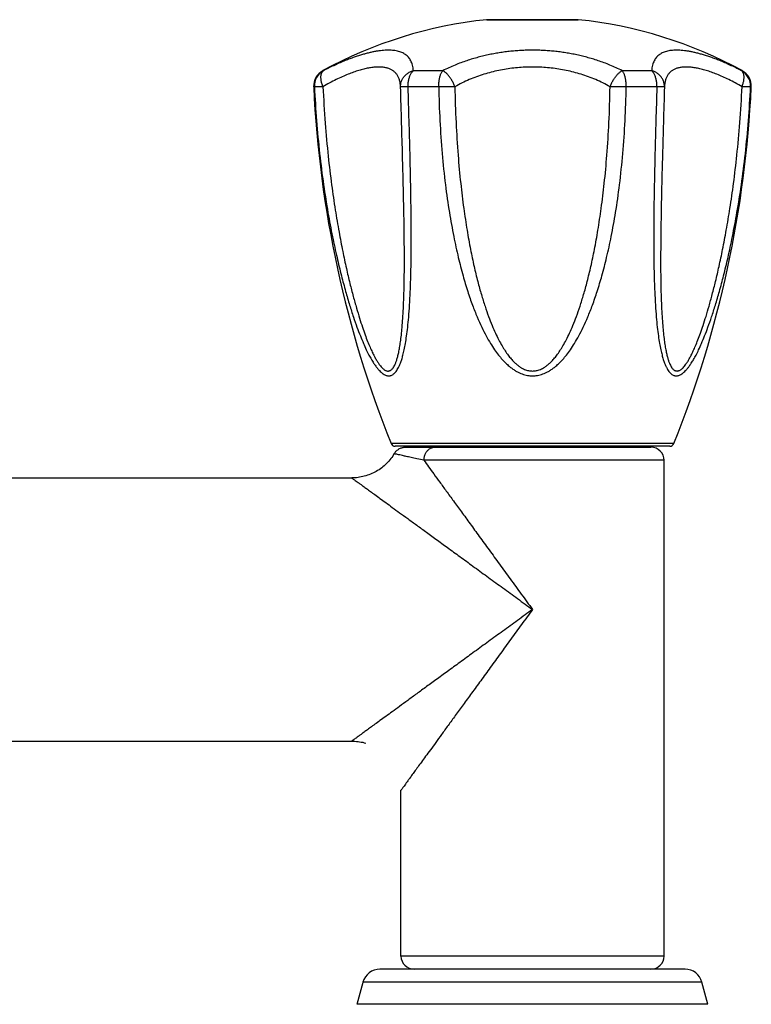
# Model space of a CAD drawing. Header units: millimetres. Extents: x 2891 to 3779, y -1122 to -295.
# Tile 10 of 14: x 3010 to 3093, y -601 to -488. Entities that reach past the tile are written whole.
import ezdxf

# ---------------------------------------------------------------- set-up
doc = ezdxf.new("R2010")
doc.units = ezdxf.units.MM
doc.header["$LTSCALE"] = 30.734
doc.layers.get('0').update_dxf_attribs({"linetype": 'CONTINUOUS'})

msp = doc.modelspace()

# ---------------------------------------------------------------- linework, layer by layer
at = {"color": 9, "linetype": 'CONTINUOUS'}
for p, q in [((3073.69, -488.32), (3063.24, -488.32)), ((3044.64, -494.13), (3044.56, -494.13)), ((3058.23, -494.13), (3054.88, -494.13)), ((3082.06, -494.13), (3078.7, -494.13)), ((3092.37, -494.13), (3092.29, -494.13)), ((3043.6, -495.98), (3043.52, -495.98)), ((3057.78, -495.98), (3054.28, -495.98)), ((3082.65, -495.98), (3079.15, -495.98)), ((3093.41, -495.98), (3093.33, -495.98)), ((3084.59, -536.63), (3052.34, -536.63)), ((3083.47, -538.54), (3056.09, -538.54)), ((3083.47, -595.04), (3053.47, -595.04)), ((3087.79, -598.03), (3049.14, -598.03))]:
    msp.add_line(p, q, dxfattribs=at)
at = {"color": 7, "linetype": 'CONTINUOUS'}
for p, q in [((3063.27, -488.32), (3073.67, -488.32)), ((3084.13, -536.94), (3052.8, -536.94)), ((3053.99, -537.04), (3081.97, -537.04)), ((3055.97, -537.04), (3055.97, -536.94)), ((3080.97, -537.04), (3080.97, -536.94)), ((3083.47, -595.04), (3083.47, -538.54)), ((3007.51, -540.54), (3047.87, -540.54)), ((2936.07, -570.54), (3047.87, -570.54)), ((3049.11, -570.68), (3049.19, -570.7)), ((3053.47, -595.04), (3053.47, -576.14)), ((3085.86, -596.54), (3051.07, -596.54)), ((3048.47, -600.54), (3049.14, -598.03)), ((3088.47, -600.54), (3087.79, -598.03)), ((3088.47, -600.54), (3048.47, -600.54))]:
    msp.add_line(p, q, dxfattribs=at)
for points in [[(3052.69, -537.78), (3052.74, -537.71), (3052.79, -537.64), (3052.84, -537.57), (3052.9, -537.51), (3052.96, -537.45), (3053.03, -537.39), (3053.1, -537.34), (3053.17, -537.29), (3053.24, -537.24), (3053.32, -537.2), (3053.4, -537.16), (3053.48, -537.13), (3053.56, -537.11), (3053.64, -537.08), (3053.73, -537.07), (3053.81, -537.05), (3053.9, -537.05), (3053.99, -537.04)], [(3052.69, -537.78), (3052.63, -537.89), (3052.53, -538.05), (3052.42, -538.2), (3052.31, -538.35), (3052.2, -538.49), (3052.08, -538.64), (3051.95, -538.77), (3051.82, -538.9), (3051.69, -539.03), (3051.55, -539.16), (3051.41, -539.28), (3051.27, -539.39), (3051.12, -539.5), (3050.97, -539.61), (3050.81, -539.71), (3050.65, -539.8), (3050.49, -539.89), (3050.33, -539.97), (3050.16, -540.05), (3049.99, -540.12), (3049.82, -540.19), (3049.65, -540.25), (3049.47, -540.31), (3049.29, -540.36), (3049.11, -540.4), (3048.93, -540.44), (3048.75, -540.47), (3048.57, -540.5), (3048.38, -540.52), (3048.2, -540.53), (3048.02, -540.54), (3047.87, -540.54)], [(3047.87, -570.54), (3048.02, -570.55), (3048.2, -570.55), (3048.38, -570.57), (3048.57, -570.59), (3048.75, -570.61), (3048.93, -570.65), (3049.11, -570.68)], [(3049.11, -570.68), (3049.29, -570.73), (3049.45, -570.77)]]:
    msp.add_lwpolyline(points, dxfattribs=at)
for centre, radius, start, end in [((3068.47, -538.04), 50, 95.9936, 118.564), ((3063.27, -488.52), 0.2, 90, 95.9936), ((3073.67, -488.52), 0.2, 84.0064, 90), ((3068.47, -538.04), 50, 61.436, 84.0064), ((3045.51, -495.89), 2, 118.564, 182.667), ((3091.42, -495.89), 2, 357.333, 61.436), ((3168.38, -490.16), 125, 182.667, 201.8227), ((2968.55, -490.16), 125, 338.1773, 357.333), ((3052.8, -536.44), 0.5, 201.8227, 270), ((3081.97, -538.54), 1.5, 0, 90), ((3084.13, -536.44), 0.5, 270, 338.1773), ((3054.97, -595.04), 1.5, 180, 270), ((3081.97, -595.04), 1.5, 270, 360), ((3051.07, -598.54), 2, 90, 165), ((3085.86, -598.54), 2, 15, 90)]:
    msp.add_arc(centre, radius, start, end, dxfattribs=at)
at = {"color": 9, "linetype": 'CONTINUOUS'}
for centre, start, end in [((3045.6, -495.88), 118.7027, 182.7018), ((3091.33, -495.88), 357.2981, 61.2974)]:
    msp.add_arc(centre, 2, start, end, dxfattribs=at)
for points, knots in [([(3054.88, -494.13), (3054.87, -494.01), (3054.85, -493.8), (3054.79, -493.49), (3054.7, -493.23), (3054.6, -492.99), (3054.47, -492.78), (3054.32, -492.59), (3054.16, -492.43), (3053.98, -492.29), (3053.78, -492.16), (3053.56, -492.06), (3053.32, -491.97), (3053.06, -491.9), (3052.78, -491.84), (3052.49, -491.81), (3052.17, -491.79), (3051.84, -491.79), (3051.49, -491.81), (3051.12, -491.85), (3050.74, -491.9), (3050.35, -491.97), (3049.93, -492.06), (3049.51, -492.17), (3049.06, -492.29), (3048.6, -492.43), (3048.12, -492.6), (3047.62, -492.78), (3047.09, -492.99), (3046.53, -493.22), (3045.94, -493.49), (3045.3, -493.79), (3044.86, -494.01), (3044.64, -494.13)], [0, 0, 0, 0, 0.028823, 0.054445, 0.077643, 0.099074, 0.119293, 0.138777, 0.15794, 0.177152, 0.196728, 0.216957, 0.238073, 0.260282, 0.283747, 0.308578, 0.33486, 0.362625, 0.391879, 0.422617, 0.454818, 0.488482, 0.523635, 0.560331, 0.598688, 0.638856, 0.681068, 0.725606, 0.772848, 0.823258, 0.877413, 0.93604, 1, 1, 1, 1]), ([(3078.7, -494.13), (3078.47, -494.01), (3078, -493.79), (3077.31, -493.49), (3076.63, -493.22), (3075.96, -492.99), (3075.31, -492.78), (3074.66, -492.6), (3074.02, -492.43), (3073.37, -492.29), (3072.73, -492.17), (3072.09, -492.06), (3071.44, -491.97), (3070.78, -491.9), (3070.12, -491.85), (3069.46, -491.81), (3068.8, -491.79), (3068.13, -491.79), (3067.47, -491.81), (3066.81, -491.85), (3066.15, -491.9), (3065.49, -491.97), (3064.84, -492.06), (3064.2, -492.17), (3063.56, -492.29), (3062.91, -492.43), (3062.27, -492.6), (3061.62, -492.78), (3060.97, -492.99), (3060.3, -493.22), (3059.62, -493.49), (3058.93, -493.79), (3058.46, -494.01), (3058.23, -494.13)], [0, 0, 0, 0, 0.037241, 0.072958, 0.107331, 0.140572, 0.172919, 0.204599, 0.235823, 0.266798, 0.297649, 0.328492, 0.359404, 0.390431, 0.421607, 0.452904, 0.48429, 0.51571, 0.547096, 0.578393, 0.609569, 0.640596, 0.671508, 0.70235, 0.733202, 0.764177, 0.795401, 0.827081, 0.859427, 0.892669, 0.927042, 0.962759, 1, 1, 1, 1]), ([(3092.29, -494.13), (3092.07, -494.01), (3091.63, -493.79), (3090.99, -493.49), (3090.4, -493.22), (3089.84, -492.99), (3089.31, -492.78), (3088.81, -492.6), (3088.33, -492.43), (3087.87, -492.29), (3087.42, -492.17), (3087, -492.06), (3086.58, -491.97), (3086.19, -491.9), (3085.81, -491.85), (3085.44, -491.81), (3085.09, -491.79), (3084.76, -491.79), (3084.44, -491.81), (3084.15, -491.84), (3083.87, -491.9), (3083.61, -491.97), (3083.37, -492.06), (3083.15, -492.16), (3082.95, -492.29), (3082.77, -492.43), (3082.61, -492.59), (3082.46, -492.78), (3082.34, -492.99), (3082.23, -493.23), (3082.14, -493.49), (3082.08, -493.8), (3082.06, -494.01), (3082.06, -494.13)], [0, 0, 0, 0, 0.063972, 0.122609, 0.176771, 0.227185, 0.27443, 0.318969, 0.361178, 0.401346, 0.439697, 0.476391, 0.511536, 0.545196, 0.57739, 0.608123, 0.637373, 0.665132, 0.69141, 0.71624, 0.739701, 0.761911, 0.783026, 0.803255, 0.822831, 0.842043, 0.861206, 0.880691, 0.90091, 0.922344, 0.945544, 0.971169, 1, 1, 1, 1]), ([(3053.42, -495.95), (3053.41, -495.81), (3053.39, -495.54), (3053.3, -495.16), (3053.17, -494.83), (3052.99, -494.54), (3052.78, -494.29), (3052.52, -494.1), (3052.23, -493.94), (3051.9, -493.82), (3051.54, -493.75), (3051.14, -493.71), (3050.71, -493.71), (3050.25, -493.75), (3049.75, -493.83), (3049.22, -493.95), (3048.65, -494.1), (3048.06, -494.3), (3047.42, -494.54), (3046.76, -494.83), (3046.06, -495.15), (3045.32, -495.53), (3044.83, -495.8), (3044.57, -495.95)], [0, 0, 0, 0, 0.04016, 0.076467, 0.109771, 0.141012, 0.171183, 0.201271, 0.232181, 0.264683, 0.299399, 0.336811, 0.377293, 0.421141, 0.468599, 0.519873, 0.575151, 0.6346, 0.698381, 0.766654, 0.839574, 0.917301, 1, 1, 1, 1]), ([(3077.31, -495.95), (3077.04, -495.8), (3076.51, -495.52), (3075.68, -495.14), (3074.85, -494.82), (3074.01, -494.53), (3073.17, -494.3), (3072.32, -494.1), (3071.46, -493.94), (3070.61, -493.83), (3069.75, -493.75), (3068.89, -493.71), (3068.04, -493.71), (3067.18, -493.75), (3066.32, -493.83), (3065.47, -493.94), (3064.61, -494.1), (3063.76, -494.3), (3062.92, -494.53), (3062.08, -494.82), (3061.25, -495.14), (3060.42, -495.52), (3059.89, -495.8), (3059.62, -495.95)], [0, 0, 0, 0, 0.049606, 0.098601, 0.147051, 0.19503, 0.242607, 0.289851, 0.336827, 0.383598, 0.430222, 0.476757, 0.523262, 0.569795, 0.616416, 0.663185, 0.710159, 0.757401, 0.804976, 0.852953, 0.901401, 0.950394, 1, 1, 1, 1]), ([(3092.36, -495.95), (3092.1, -495.8), (3091.61, -495.53), (3090.87, -495.15), (3090.17, -494.83), (3089.51, -494.54), (3088.88, -494.3), (3088.28, -494.1), (3087.71, -493.95), (3087.18, -493.83), (3086.68, -493.75), (3086.22, -493.71), (3085.79, -493.71), (3085.39, -493.75), (3085.03, -493.82), (3084.7, -493.94), (3084.41, -494.1), (3084.15, -494.29), (3083.94, -494.54), (3083.77, -494.83), (3083.63, -495.16), (3083.55, -495.54), (3083.52, -495.81), (3083.51, -495.95)], [0, 0, 0, 0, 0.082701, 0.160428, 0.233349, 0.301623, 0.365407, 0.42486, 0.480142, 0.531421, 0.57888, 0.622726, 0.663203, 0.70061, 0.735322, 0.767821, 0.798729, 0.828816, 0.858987, 0.890228, 0.923532, 0.959839, 1, 1, 1, 1]), ([(3044.57, -495.95), (3044.55, -495.89), (3044.5, -495.76), (3044.45, -495.58), (3044.4, -495.4), (3044.37, -495.22), (3044.35, -495.05), (3044.34, -494.89), (3044.35, -494.74), (3044.36, -494.6), (3044.39, -494.48), (3044.44, -494.37), (3044.49, -494.27), (3044.56, -494.19), (3044.61, -494.15), (3044.64, -494.13)], [0, 0, 0, 0, 0.101992, 0.201522, 0.297903, 0.390456, 0.478553, 0.561655, 0.639398, 0.711599, 0.778272, 0.839678, 0.896402, 0.949398, 1, 1, 1, 1]), ([(3053.42, -495.95), (3053.42, -495.89), (3053.42, -495.76), (3053.45, -495.58), (3053.49, -495.39), (3053.56, -495.22), (3053.65, -495.05), (3053.75, -494.89), (3053.87, -494.74), (3054.01, -494.6), (3054.16, -494.47), (3054.32, -494.36), (3054.5, -494.27), (3054.68, -494.19), (3054.81, -494.15), (3054.88, -494.13)], [0, 0, 0, 0, 0.073906, 0.147995, 0.222443, 0.29738, 0.372886, 0.449004, 0.525783, 0.603261, 0.681438, 0.760276, 0.839709, 0.919652, 1, 1, 1, 1]), ([(3054.28, -495.98), (3054.28, -495.91), (3054.28, -495.78), (3054.29, -495.57), (3054.32, -495.38), (3054.35, -495.18), (3054.4, -495), (3054.45, -494.82), (3054.52, -494.65), (3054.6, -494.5), (3054.68, -494.36), (3054.77, -494.24), (3054.84, -494.16), (3054.88, -494.13)], [0, 0, 0, 0, 0.101975, 0.203579, 0.304141, 0.40297, 0.499377, 0.592762, 0.682608, 0.76849, 0.850115, 0.927297, 1, 1, 1, 1]), ([(3057.78, -495.98), (3057.78, -495.91), (3057.78, -495.78), (3057.79, -495.57), (3057.81, -495.38), (3057.83, -495.18), (3057.87, -495), (3057.91, -494.82), (3057.96, -494.65), (3058.02, -494.5), (3058.08, -494.36), (3058.15, -494.24), (3058.2, -494.16), (3058.23, -494.13)], [0, 0, 0, 0, 0.105067, 0.209672, 0.312968, 0.41409, 0.512171, 0.606437, 0.696191, 0.780833, 0.85989, 0.933008, 1, 1, 1, 1]), ([(3059.62, -495.95), (3059.6, -495.88), (3059.55, -495.76), (3059.46, -495.58), (3059.37, -495.4), (3059.27, -495.22), (3059.17, -495.05), (3059.06, -494.89), (3058.94, -494.74), (3058.83, -494.6), (3058.71, -494.48), (3058.59, -494.37), (3058.47, -494.27), (3058.35, -494.19), (3058.27, -494.15), (3058.23, -494.13)], [0, 0, 0, 0, 0.085319, 0.171692, 0.258451, 0.344883, 0.430247, 0.513803, 0.594887, 0.67289, 0.747254, 0.817482, 0.883175, 0.944054, 1, 1, 1, 1]), ([(3077.31, -495.95), (3077.33, -495.88), (3077.38, -495.76), (3077.47, -495.58), (3077.56, -495.4), (3077.66, -495.22), (3077.76, -495.05), (3077.87, -494.89), (3077.99, -494.74), (3078.1, -494.6), (3078.22, -494.48), (3078.35, -494.37), (3078.47, -494.27), (3078.58, -494.19), (3078.66, -494.15), (3078.7, -494.13)], [0, 0, 0, 0, 0.085319, 0.171692, 0.258451, 0.344883, 0.430247, 0.513803, 0.594887, 0.67289, 0.747254, 0.817482, 0.883175, 0.944054, 1, 1, 1, 1]), ([(3079.15, -495.98), (3079.15, -495.91), (3079.15, -495.78), (3079.14, -495.57), (3079.12, -495.38), (3079.1, -495.18), (3079.06, -495), (3079.02, -494.82), (3078.97, -494.65), (3078.91, -494.5), (3078.85, -494.36), (3078.78, -494.24), (3078.73, -494.16), (3078.7, -494.13)], [0, 0, 0, 0, 0.105068, 0.209673, 0.312969, 0.41409, 0.512172, 0.606437, 0.696191, 0.780833, 0.85989, 0.933007, 1, 1, 1, 1]), ([(3082.65, -495.98), (3082.65, -495.91), (3082.65, -495.78), (3082.64, -495.57), (3082.61, -495.38), (3082.58, -495.18), (3082.53, -495), (3082.48, -494.82), (3082.41, -494.65), (3082.33, -494.5), (3082.25, -494.36), (3082.16, -494.24), (3082.09, -494.16), (3082.06, -494.13)], [0, 0, 0, 0, 0.101974, 0.203579, 0.304141, 0.402969, 0.499376, 0.592761, 0.682607, 0.76849, 0.850114, 0.927297, 1, 1, 1, 1]), ([(3083.51, -495.95), (3083.51, -495.89), (3083.51, -495.76), (3083.48, -495.58), (3083.44, -495.39), (3083.37, -495.22), (3083.28, -495.05), (3083.18, -494.89), (3083.06, -494.74), (3082.92, -494.6), (3082.77, -494.47), (3082.61, -494.36), (3082.43, -494.27), (3082.25, -494.19), (3082.12, -494.15), (3082.06, -494.13)], [0, 0, 0, 0, 0.073907, 0.147995, 0.222444, 0.29738, 0.372886, 0.449004, 0.525783, 0.603261, 0.681438, 0.760276, 0.839709, 0.919652, 1, 1, 1, 1]), ([(3092.36, -495.95), (3092.38, -495.89), (3092.43, -495.76), (3092.48, -495.58), (3092.53, -495.4), (3092.56, -495.22), (3092.58, -495.05), (3092.59, -494.89), (3092.59, -494.74), (3092.57, -494.6), (3092.54, -494.48), (3092.5, -494.37), (3092.44, -494.27), (3092.37, -494.19), (3092.32, -494.15), (3092.29, -494.13)], [0, 0, 0, 0, 0.101992, 0.201522, 0.297902, 0.390456, 0.478552, 0.561654, 0.639398, 0.711599, 0.778271, 0.839678, 0.896402, 0.949398, 1, 1, 1, 1]), ([(3044.57, -495.95), (3044.52, -495.95), (3044.42, -495.95), (3044.27, -495.96), (3044.13, -495.96), (3044.01, -495.97), (3043.9, -495.97), (3043.81, -495.98), (3043.73, -495.98), (3043.67, -495.98), (3043.63, -495.98), (3043.61, -495.98), (3043.6, -495.98)], [0, 0, 0, 0, 0.163651, 0.316274, 0.456483, 0.583006, 0.69469, 0.790514, 0.869588, 0.931187, 0.974761, 1, 1, 1, 1]), ([(3043.6, -495.98), (3043.66, -497.26), (3043.82, -499.8), (3044.17, -503.52), (3044.61, -507.02), (3045.11, -510.18), (3045.63, -512.94), (3046.15, -515.34), (3046.65, -517.42), (3047.13, -519.22), (3047.59, -520.79), (3048.02, -522.15), (3048.43, -523.32), (3048.82, -524.32), (3049.17, -525.17), (3049.5, -525.9), (3049.8, -526.51), (3050.08, -527.01), (3050.34, -527.44), (3050.57, -527.78), (3050.79, -528.07), (3051, -528.3), (3051.18, -528.49), (3051.36, -528.64), (3051.53, -528.75), (3051.69, -528.83), (3051.85, -528.89), (3052, -528.91), (3052.15, -528.91), (3052.29, -528.89), (3052.43, -528.84), (3052.57, -528.75), (3052.71, -528.64), (3052.85, -528.49), (3052.99, -528.31), (3053.13, -528.07), (3053.27, -527.79), (3053.42, -527.44), (3053.56, -527.02), (3053.71, -526.51), (3053.85, -525.9), (3053.99, -525.18), (3054.12, -524.33), (3054.25, -523.33), (3054.36, -522.16), (3054.46, -520.8), (3054.54, -519.23), (3054.6, -517.42), (3054.64, -515.34), (3054.65, -512.94), (3054.63, -510.18), (3054.58, -507.02), (3054.5, -503.52), (3054.4, -499.79), (3054.32, -497.26), (3054.28, -495.98)], [0, 0, 0, 0, 0.056275, 0.111413, 0.163924, 0.210788, 0.251521, 0.287107, 0.318202, 0.345381, 0.369121, 0.389818, 0.407804, 0.423377, 0.436809, 0.448346, 0.458213, 0.466617, 0.473766, 0.479852, 0.485052, 0.489514, 0.493369, 0.496716, 0.499657, 0.502271, 0.504634, 0.506829, 0.508933, 0.511027, 0.513199, 0.515531, 0.518117, 0.521044, 0.524412, 0.528334, 0.532933, 0.538365, 0.544801, 0.552444, 0.561497, 0.572176, 0.584712, 0.599361, 0.616407, 0.63616, 0.658969, 0.685249, 0.715496, 0.750311, 0.790379, 0.83672, 0.888887, 0.943808, 1, 1, 1, 1]), ([(3044.57, -495.95), (3044.64, -497.34), (3044.8, -499.99), (3045.14, -503.72), (3045.53, -507.02), (3045.95, -509.9), (3046.38, -512.42), (3046.81, -514.64), (3047.22, -516.59), (3047.62, -518.31), (3048.01, -519.81), (3048.38, -521.14), (3048.73, -522.3), (3049.06, -523.32), (3049.36, -524.2), (3049.65, -524.97), (3049.93, -525.63), (3050.18, -526.19), (3050.42, -526.67), (3050.64, -527.07), (3050.84, -527.39), (3051.02, -527.66), (3051.19, -527.87), (3051.35, -528.04), (3051.49, -528.16), (3051.63, -528.25), (3051.75, -528.32), (3051.87, -528.35), (3051.99, -528.37), (3052.1, -528.36), (3052.21, -528.32), (3052.32, -528.26), (3052.43, -528.17), (3052.54, -528.05), (3052.65, -527.89), (3052.76, -527.68), (3052.88, -527.41), (3052.99, -527.09), (3053.11, -526.69), (3053.22, -526.21), (3053.32, -525.65), (3053.43, -524.99), (3053.52, -524.23), (3053.61, -523.35), (3053.68, -522.33), (3053.75, -521.17), (3053.8, -519.85), (3053.84, -518.34), (3053.86, -516.62), (3053.86, -514.66), (3053.84, -512.44), (3053.8, -509.91), (3053.73, -507.03), (3053.65, -503.73), (3053.54, -499.99), (3053.46, -497.34), (3053.42, -495.95)], [0, 0, 0, 0, 0.062645, 0.119194, 0.168492, 0.211803, 0.249927, 0.283572, 0.313296, 0.339568, 0.362784, 0.383284, 0.401359, 0.417266, 0.431225, 0.443433, 0.454064, 0.463275, 0.471206, 0.477987, 0.483739, 0.48857, 0.492597, 0.495944, 0.498746, 0.501124, 0.503179, 0.50501, 0.506704, 0.508349, 0.510038, 0.511865, 0.513931, 0.516353, 0.519251, 0.522765, 0.527037, 0.532189, 0.538332, 0.545593, 0.554109, 0.564025, 0.575504, 0.588723, 0.603885, 0.62122, 0.64099, 0.663499, 0.689097, 0.718193, 0.751275, 0.788921, 0.831857, 0.880904, 0.937355, 1, 1, 1, 1]), ([(3054.28, -495.98), (3054.23, -495.98), (3054.14, -495.98), (3054, -495.98), (3053.87, -495.98), (3053.76, -495.98), (3053.66, -495.97), (3053.58, -495.97), (3053.51, -495.97), (3053.47, -495.96), (3053.44, -495.96), (3053.42, -495.95), (3053.42, -495.95)], [0, 0, 0, 0, 0.175506, 0.337073, 0.483697, 0.613999, 0.726763, 0.82096, 0.895767, 0.950578, 0.985092, 1, 1, 1, 1]), ([(3059.62, -495.95), (3059.56, -495.95), (3059.45, -495.95), (3059.27, -495.96), (3059.09, -495.96), (3058.9, -495.97), (3058.71, -495.97), (3058.52, -495.98), (3058.33, -495.98), (3058.14, -495.98), (3057.96, -495.98), (3057.84, -495.98), (3057.78, -495.98)], [0, 0, 0, 0, 0.092903, 0.189818, 0.289866, 0.39214, 0.495713, 0.599642, 0.70296, 0.804705, 0.903929, 1, 1, 1, 1]), ([(3057.78, -495.98), (3057.8, -497.26), (3057.88, -499.8), (3058.14, -503.52), (3058.5, -507.01), (3058.95, -510.17), (3059.45, -512.93), (3059.97, -515.33), (3060.51, -517.42), (3061.05, -519.23), (3061.59, -520.8), (3062.13, -522.15), (3062.65, -523.32), (3063.16, -524.33), (3063.65, -525.18), (3064.12, -525.91), (3064.57, -526.52), (3064.99, -527.02), (3065.39, -527.45), (3065.78, -527.79), (3066.14, -528.08), (3066.48, -528.31), (3066.81, -528.5), (3067.13, -528.64), (3067.44, -528.75), (3067.74, -528.84), (3068.03, -528.89), (3068.32, -528.91), (3068.61, -528.91), (3068.9, -528.89), (3069.2, -528.84), (3069.5, -528.75), (3069.8, -528.64), (3070.12, -528.5), (3070.45, -528.31), (3070.79, -528.08), (3071.16, -527.79), (3071.54, -527.45), (3071.94, -527.02), (3072.36, -526.52), (3072.81, -525.91), (3073.28, -525.18), (3073.77, -524.33), (3074.28, -523.32), (3074.8, -522.15), (3075.34, -520.79), (3075.88, -519.22), (3076.42, -517.42), (3076.96, -515.33), (3077.48, -512.93), (3077.98, -510.17), (3078.43, -507.01), (3078.79, -503.52), (3079.05, -499.8), (3079.13, -497.26), (3079.15, -495.98)], [0, 0, 0, 0, 0.052814, 0.1045, 0.153621, 0.197539, 0.235783, 0.269269, 0.298631, 0.324424, 0.347097, 0.367029, 0.384532, 0.399885, 0.41334, 0.425125, 0.435441, 0.44447, 0.452401, 0.459414, 0.465676, 0.471328, 0.476488, 0.481258, 0.485721, 0.48996, 0.494038, 0.498022, 0.501977, 0.505962, 0.51004, 0.514278, 0.518741, 0.523512, 0.528671, 0.534323, 0.540585, 0.547599, 0.55553, 0.564559, 0.574875, 0.586661, 0.600116, 0.615469, 0.632973, 0.652904, 0.675578, 0.701371, 0.730734, 0.76422, 0.802463, 0.84638, 0.8955, 0.947186, 1, 1, 1, 1]), ([(3059.62, -495.95), (3059.64, -497.32), (3059.72, -499.92), (3059.95, -503.6), (3060.25, -506.86), (3060.6, -509.72), (3060.98, -512.22), (3061.37, -514.43), (3061.78, -516.37), (3062.2, -518.09), (3062.61, -519.6), (3063.03, -520.93), (3063.43, -522.1), (3063.83, -523.13), (3064.22, -524.02), (3064.6, -524.8), (3064.97, -525.47), (3065.33, -526.05), (3065.68, -526.54), (3066.01, -526.96), (3066.32, -527.3), (3066.63, -527.58), (3066.91, -527.81), (3067.18, -527.99), (3067.43, -528.12), (3067.68, -528.22), (3067.91, -528.3), (3068.13, -528.34), (3068.36, -528.36), (3068.58, -528.36), (3068.8, -528.34), (3069.02, -528.3), (3069.25, -528.22), (3069.5, -528.12), (3069.75, -527.99), (3070.02, -527.81), (3070.31, -527.58), (3070.61, -527.3), (3070.92, -526.96), (3071.26, -526.54), (3071.6, -526.05), (3071.96, -525.47), (3072.33, -524.8), (3072.71, -524.02), (3073.1, -523.13), (3073.5, -522.1), (3073.91, -520.93), (3074.32, -519.6), (3074.73, -518.09), (3075.15, -516.37), (3075.56, -514.43), (3075.95, -512.22), (3076.33, -509.71), (3076.68, -506.86), (3076.98, -503.6), (3077.21, -499.92), (3077.29, -497.32), (3077.31, -495.95)], [0, 0, 0, 0, 0.058728, 0.111811, 0.158196, 0.199015, 0.235034, 0.266912, 0.295177, 0.320272, 0.342571, 0.362391, 0.380007, 0.395658, 0.409555, 0.421883, 0.432809, 0.442477, 0.451024, 0.45857, 0.465224, 0.471081, 0.476239, 0.480806, 0.48489, 0.4886, 0.492042, 0.495296, 0.498444, 0.501559, 0.504707, 0.507961, 0.511403, 0.515114, 0.519198, 0.523766, 0.528923, 0.534781, 0.541435, 0.548982, 0.557529, 0.567198, 0.578124, 0.590452, 0.60435, 0.620001, 0.637617, 0.657437, 0.679735, 0.704831, 0.733095, 0.764973, 0.80099, 0.841809, 0.888193, 0.941274, 1, 1, 1, 1]), ([(3079.15, -495.98), (3079.09, -495.98), (3078.97, -495.98), (3078.79, -495.98), (3078.6, -495.98), (3078.41, -495.98), (3078.22, -495.97), (3078.03, -495.97), (3077.85, -495.96), (3077.66, -495.96), (3077.48, -495.95), (3077.37, -495.95), (3077.31, -495.95)], [0, 0, 0, 0, 0.096071, 0.195295, 0.29704, 0.400358, 0.504287, 0.60786, 0.710135, 0.810183, 0.907097, 1, 1, 1, 1]), ([(3082.65, -495.98), (3082.61, -497.26), (3082.53, -499.8), (3082.43, -503.52), (3082.35, -507.01), (3082.3, -510.17), (3082.28, -512.93), (3082.29, -515.33), (3082.33, -517.41), (3082.39, -519.22), (3082.47, -520.79), (3082.57, -522.15), (3082.68, -523.31), (3082.81, -524.32), (3082.94, -525.17), (3083.08, -525.9), (3083.22, -526.5), (3083.37, -527.01), (3083.51, -527.44), (3083.66, -527.78), (3083.8, -528.07), (3083.94, -528.3), (3084.08, -528.49), (3084.22, -528.64), (3084.36, -528.75), (3084.5, -528.83), (3084.64, -528.89), (3084.78, -528.91), (3084.93, -528.91), (3085.08, -528.89), (3085.24, -528.83), (3085.4, -528.75), (3085.57, -528.64), (3085.74, -528.49), (3085.93, -528.3), (3086.14, -528.07), (3086.36, -527.79), (3086.59, -527.44), (3086.85, -527.02), (3087.13, -526.51), (3087.43, -525.9), (3087.76, -525.17), (3088.12, -524.32), (3088.5, -523.31), (3088.91, -522.14), (3089.34, -520.79), (3089.8, -519.22), (3090.29, -517.41), (3090.79, -515.33), (3091.3, -512.93), (3091.82, -510.17), (3092.32, -507.02), (3092.76, -503.52), (3093.11, -499.8), (3093.27, -497.26), (3093.33, -495.98)], [0, 0, 0, 0, 0.056217, 0.111139, 0.163208, 0.209492, 0.249531, 0.284326, 0.31456, 0.340835, 0.363644, 0.383404, 0.400461, 0.415125, 0.427677, 0.438375, 0.447445, 0.455102, 0.461556, 0.467, 0.471615, 0.475543, 0.478921, 0.481854, 0.484442, 0.48678, 0.488952, 0.491049, 0.493152, 0.495346, 0.497712, 0.500324, 0.503261, 0.506612, 0.510462, 0.514924, 0.520122, 0.526206, 0.533356, 0.541768, 0.551652, 0.563209, 0.576658, 0.592248, 0.610249, 0.630957, 0.654706, 0.681894, 0.712993, 0.748578, 0.789306, 0.836137, 0.888561, 0.943702, 1, 1, 1, 1]), ([(3083.51, -495.95), (3083.51, -495.95), (3083.49, -495.96), (3083.47, -495.96), (3083.42, -495.97), (3083.35, -495.97), (3083.27, -495.97), (3083.17, -495.98), (3083.06, -495.98), (3082.94, -495.98), (3082.8, -495.98), (3082.7, -495.98), (3082.65, -495.98)], [0, 0, 0, 0, 0.014908, 0.049421, 0.104233, 0.17904, 0.273237, 0.386001, 0.516303, 0.662925, 0.824487, 1, 1, 1, 1]), ([(3083.51, -495.95), (3083.47, -497.32), (3083.39, -499.92), (3083.29, -503.61), (3083.2, -506.87), (3083.14, -509.72), (3083.1, -512.23), (3083.08, -514.43), (3083.07, -516.38), (3083.09, -518.09), (3083.12, -519.6), (3083.17, -520.93), (3083.23, -522.1), (3083.31, -523.12), (3083.39, -524.02), (3083.48, -524.8), (3083.58, -525.47), (3083.68, -526.05), (3083.79, -526.54), (3083.9, -526.95), (3084.01, -527.3), (3084.12, -527.58), (3084.23, -527.8), (3084.34, -527.98), (3084.45, -528.12), (3084.56, -528.22), (3084.67, -528.29), (3084.78, -528.34), (3084.89, -528.36), (3085, -528.36), (3085.11, -528.34), (3085.23, -528.29), (3085.36, -528.22), (3085.49, -528.12), (3085.64, -527.98), (3085.8, -527.8), (3085.97, -527.57), (3086.16, -527.29), (3086.36, -526.95), (3086.58, -526.53), (3086.82, -526.04), (3087.07, -525.46), (3087.34, -524.79), (3087.63, -524.01), (3087.94, -523.12), (3088.27, -522.09), (3088.61, -520.92), (3088.98, -519.59), (3089.36, -518.08), (3089.76, -516.37), (3090.17, -514.42), (3090.59, -512.22), (3091.01, -509.71), (3091.42, -506.86), (3091.8, -503.61), (3092.14, -499.92), (3092.3, -497.32), (3092.36, -495.95)], [0, 0, 0, 0, 0.061604, 0.117192, 0.165626, 0.208108, 0.245436, 0.278308, 0.307284, 0.332833, 0.355354, 0.375186, 0.392624, 0.407923, 0.421307, 0.432972, 0.443094, 0.45183, 0.45932, 0.465699, 0.471081, 0.475586, 0.479325, 0.482424, 0.485003, 0.487189, 0.489092, 0.49081, 0.492441, 0.494073, 0.495793, 0.497685, 0.499836, 0.502334, 0.505291, 0.508821, 0.513043, 0.518083, 0.524048, 0.531046, 0.539187, 0.5486, 0.559422, 0.571803, 0.585915, 0.601947, 0.620117, 0.640672, 0.663898, 0.690124, 0.719732, 0.753179, 0.791006, 0.833892, 0.882619, 0.93836, 1, 1, 1, 1]), ([(3093.33, -495.98), (3093.32, -495.98), (3093.3, -495.98), (3093.26, -495.98), (3093.2, -495.98), (3093.12, -495.98), (3093.03, -495.97), (3092.92, -495.97), (3092.8, -495.96), (3092.66, -495.96), (3092.51, -495.95), (3092.41, -495.95), (3092.36, -495.95)], [0, 0, 0, 0, 0.02524, 0.068814, 0.130412, 0.209486, 0.30531, 0.416995, 0.543517, 0.683726, 0.836349, 1, 1, 1, 1]), ([(3056.09, -538.54), (3056.09, -538.49), (3056.09, -538.38), (3056.12, -538.21), (3056.15, -538.05), (3056.21, -537.89), (3056.27, -537.75), (3056.35, -537.61), (3056.45, -537.48), (3056.55, -537.37), (3056.66, -537.27), (3056.79, -537.19), (3056.91, -537.13), (3057.05, -537.08), (3057.19, -537.05), (3057.28, -537.04), (3057.32, -537.04)], [0, 0, 0, 0, 0.078046, 0.155784, 0.232911, 0.309154, 0.384272, 0.458072, 0.53042, 0.601247, 0.670559, 0.738441, 0.805057, 0.870646, 0.93551, 1, 1, 1, 1]), ([(3056.09, -538.54), (3055.82, -538.49), (3055.33, -538.38), (3054.66, -538.23), (3054.11, -538.11), (3053.68, -538.01), (3053.35, -537.94), (3053.1, -537.88), (3052.92, -537.84), (3052.8, -537.81), (3052.73, -537.79), (3052.7, -537.79), (3052.69, -537.78)], [0, 0, 0, 0, 0.233301, 0.433681, 0.594016, 0.718984, 0.813958, 0.885255, 0.937271, 0.972692, 0.99322, 1, 1, 1, 1]), ([(3056.09, -538.54), (3056.26, -538.79), (3056.64, -539.31), (3057.24, -540.13), (3057.91, -541.05), (3058.66, -542.08), (3059.49, -543.21), (3060.39, -544.45), (3061.37, -545.8), (3062.42, -547.24), (3063.54, -548.78), (3064.72, -550.4), (3065.94, -552.08), (3067.19, -553.8), (3068.04, -554.96), (3068.47, -555.54)], [0, 0, 0, 0, 0.042966, 0.09139, 0.145587, 0.205851, 0.272423, 0.345386, 0.42463, 0.509876, 0.600619, 0.696096, 0.795214, 0.89687, 1, 1, 1, 1]), ([(3047.87, -540.54), (3047.87, -540.55), (3047.9, -540.57), (3047.95, -540.61), (3048.05, -540.68), (3048.18, -540.78), (3048.36, -540.91), (3048.59, -541.07), (3048.86, -541.27), (3049.18, -541.5), (3049.56, -541.78), (3050.01, -542.1), (3050.52, -542.47), (3051.1, -542.9), (3051.76, -543.38), (3052.51, -543.92), (3053.34, -544.53), (3054.27, -545.21), (3055.3, -545.95), (3056.42, -546.77), (3057.65, -547.67), (3058.97, -548.63), (3060.39, -549.66), (3061.89, -550.76), (3063.47, -551.91), (3065.1, -553.09), (3066.77, -554.31), (3067.9, -555.13), (3068.47, -555.54)], [0, 0, 0, 0, 0.00089, 0.003587, 0.008177, 0.014748, 0.023388, 0.034205, 0.047351, 0.063023, 0.081451, 0.102882, 0.127557, 0.155735, 0.187723, 0.223804, 0.264233, 0.309256, 0.359041, 0.413719, 0.473306, 0.537701, 0.606677, 0.679834, 0.756579, 0.836076, 0.917488, 1, 1, 1, 1]), ([(3068.47, -555.54), (3067.9, -555.96), (3066.77, -556.78), (3065.1, -557.99), (3063.47, -559.18), (3061.89, -560.33), (3060.39, -561.42), (3058.97, -562.46), (3057.65, -563.42), (3056.42, -564.31), (3055.3, -565.13), (3054.27, -565.88), (3053.34, -566.56), (3052.51, -567.17), (3051.76, -567.71), (3051.1, -568.19), (3050.52, -568.61), (3050.01, -568.98), (3049.56, -569.31), (3049.18, -569.58), (3048.86, -569.82), (3048.59, -570.02), (3048.36, -570.18), (3048.18, -570.31), (3048.05, -570.41), (3047.95, -570.48), (3047.9, -570.52), (3047.87, -570.54), (3047.87, -570.54)], [0, 0, 0, 0, 0.082512, 0.163923, 0.243419, 0.320164, 0.393321, 0.462296, 0.526692, 0.586278, 0.640956, 0.690741, 0.735765, 0.776194, 0.812275, 0.844263, 0.872441, 0.897116, 0.918547, 0.936975, 0.952648, 0.965794, 0.976611, 0.985252, 0.991823, 0.996413, 0.99911, 1, 1, 1, 1]), ([(3068.47, -555.54), (3068.05, -556.11), (3067.23, -557.24), (3066.01, -558.91), (3064.82, -560.55), (3063.67, -562.12), (3062.58, -563.63), (3061.55, -565.05), (3060.58, -566.37), (3059.69, -567.6), (3058.87, -568.72), (3058.12, -569.75), (3057.45, -570.67), (3056.84, -571.51), (3056.3, -572.25), (3055.82, -572.91), (3055.4, -573.49), (3055.02, -574), (3054.7, -574.45), (3054.42, -574.83), (3054.19, -575.15), (3053.99, -575.42), (3053.83, -575.65), (3053.7, -575.83), (3053.6, -575.96), (3053.53, -576.06), (3053.49, -576.11), (3053.47, -576.14), (3053.47, -576.14)], [0, 0, 0, 0, 0.082653, 0.164188, 0.24379, 0.320619, 0.393835, 0.462839, 0.52723, 0.586776, 0.641381, 0.691071, 0.735989, 0.776321, 0.812328, 0.844271, 0.872435, 0.89711, 0.91855, 0.936998, 0.952694, 0.96585, 0.976663, 0.985291, 0.991844, 0.996418, 0.999111, 1, 1, 1, 1])]:
    msp.add_open_spline(points, degree=3, knots=knots, dxfattribs=at)

doc.saveas('drawing.dxf')
